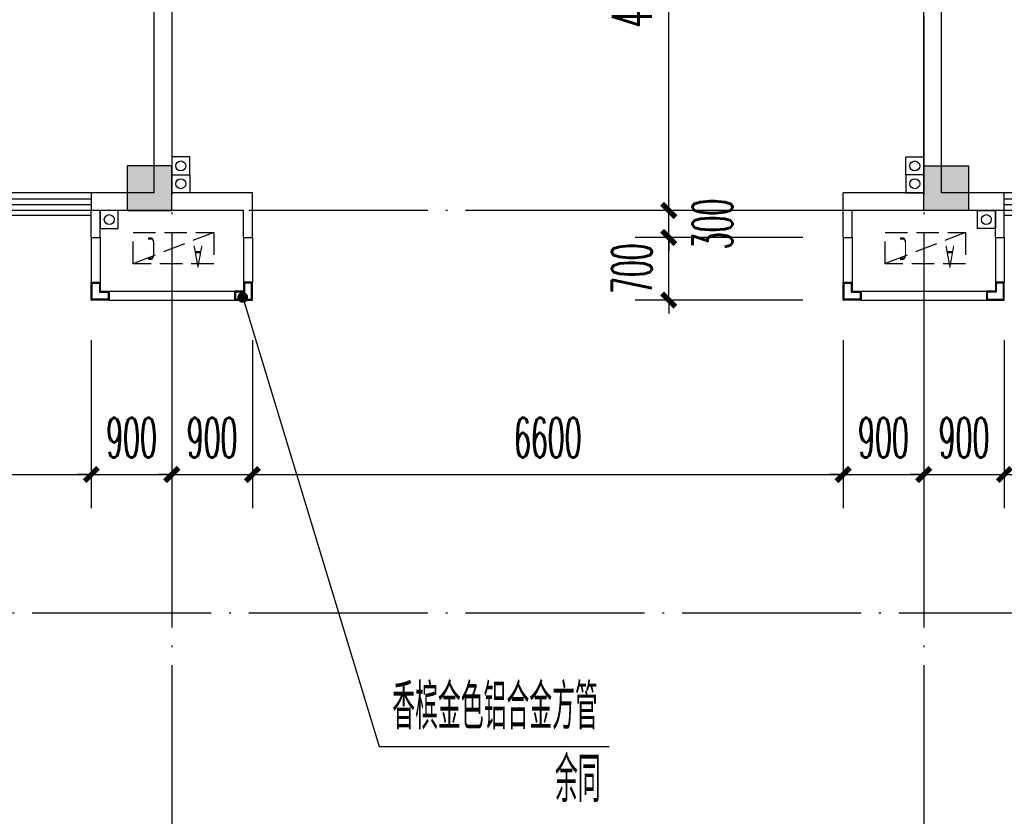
# Model space of a CAD drawing. Extents: x 1779708 to 7299578, y -1121471 to 88434.
# Tile 203 of 256: x 4354967 to 4365967, y -980613 to -971709. Entities that reach past the tile are written whole.
import ezdxf

# ---------------------------------------------------------------- set-up
doc = ezdxf.new("R2010")
doc.units = 0
doc.header["$LTSCALE"] = 1000
doc.header["$MEASUREMENT"] = 0
doc.linetypes.add('DASH', pattern=[0.35, 0.25, -0.1])
doc.linetypes.add('DOTE', pattern=[2.42, 2, -0.2, 0.02, -0.2])
doc.layers.get('0').update_dxf_attribs({"linetype": 'CONTINUOUS'})
doc.layers.get('Defpoints').update_dxf_attribs({"linetype": 'CONTINUOUS'})
for name, color, linetype in [('11111111111111111111111111111', 50, 'DASH'), ('DIM_LEAD', 3, 'CONTINUOUS'), ('DIM_污水', 3, 'CONTINUOUS'), ('DOTE', 1, 'DOTE'), ('P_PS_DIM', 1, 'CONTINUOUS'), ('PUB_DIM', 3, 'CONTINUOUS'), ('PUB_TEXT', 7, 'CONTINUOUS'), ('WALL', 255, 'CONTINUOUS'), ('WINDOW', 2, 'CONTINUOUS'), ('WINDOW_TEXT', 7, 'CONTINUOUS'), ('墙柱', 2, 'CONTINUOUS'), ('室外构件', 4, 'CONTINUOUS'), ('看线', 3, 'CONTINUOUS'), ('空调机位表示', 70, 'CONTINUOUS')]:
    doc.layers.add(name, color=color, linetype=linetype)
doc.styles.add('_TCH_DIM', font='SIMPLEX.shx', dxfattribs={"width": 0.7, "bigfont": 'GBCBIG.shx'})
doc.styles.add('_TCH_DIM_T3', font='SIMPLEX.shx', dxfattribs={"width": 0.494118, "bigfont": 'GBCBIG.shx'})
doc.styles.add('_TCH_WINDOW', font='SIMPLEX', dxfattribs={"height": 3.5, "bigfont": 'GBCBIG'})
doc.styles.get("Standard").update_dxf_attribs({"font": 'GBENOR', "bigfont": 'GBCBIG'})
doc.dimstyles.new('_TCH_ARCH&&150', dxfattribs={"dimtxt": 446.25, "dimasz": 150, "dimexe": 375, "dimexo": 450, "dimgap": 189.375, "dimtad": 1, "dimdec": 0, "dimzin": 0, "dimdsep": 46, "dimtxsty": '_TCH_DIM_T3', "dimblk": 'ARCHTICK', "dimcen": 0.09, "dimdle": 225, "dimclrt": 7, "dimazin": 2, "dimtfac": 1, "dimtdec": 0, "dimtix": 1, "dimtmove": 2, "dimatfit": 3, "dimfxl": 250, "dimtolj": 1, "dimtzin": 0, "dimarcsym": 0})

# ---------------------------------------------------------------- blocks, each defined once
blk = doc.blocks.new('A$C159220C3')
at = {"layer": 'DOTE'}
for p, q in [((42800, 149200), (42800, 7200)), ((51200, 149200), (51200, 7200)), ((86800, 96200), (7200, 96200)), ((86800, 91700), (7200, 91700))]:
    blk.add_line(p, q, dxfattribs=at)
blk = doc.blocks.new('A$C46E9187A')
at = {"layer": '空调机位表示', "linetype": 'DASH'}
blk.add_lwpolyline([(0, 0), (0, 350), (900, 350), (900, 0)], close=True, dxfattribs=at)
blk.add_lwpolyline([(0, 0), (900, 350)], dxfattribs=at)
at = {"layer": '空调机位表示', "width": 0.6}
for s, p in [('A', (118, 145)), ('C', (651, 55))]:
    blk.add_text(s, height=250, dxfattribs=at).set_placement(p)
blk = doc.blocks.new('a1')
at = {"layer": '11111111111111111111111111111'}
for p, q in [((59122, 49136), (59122, 48936)), ((59322, 49136), (59122, 49136)), ((59322, 48936), (59322, 49136)), ((59122, 48936), (59322, 48936))]:
    blk.add_line(p, q, dxfattribs=at)
blk = doc.blocks.new('$WINLIB2D$00000001')
at = {"color": 0}
for points in [[(-0.5, 0.5), (-0.5, -0.5)], [(-0.5, 0.5), (0.5, 0.5)], [(0.5, -0.5), (0.5, 0.5)], [(0.5, 0.1667), (-0.5, 0.1667)], [(0.5, -0.1667), (-0.5, -0.1667)], [(-0.5, -0.5), (0.5, -0.5)]]:
    blk.add_lwpolyline(points, dxfattribs=at)
blk = doc.blocks.new('_ArchTick')
at = {"color": 0, "linetype": 'ByBlock', "const_width": 0.4}
blk.add_lwpolyline([(-0.5, -0.5), (0.5, 0.5)], dxfattribs=at)
blk = doc.blocks.new('*D4734')
at = {"layer": 'Defpoints', "color": 0, "transparency": 16777216}
for p in [(4365967, -974843), (4369267, -974843), (4369267, -976793)]:
    blk.add_point(p, dxfattribs=at)
at = {"layer": 'PUB_DIM', "color": 0, "lineweight": -2, "transparency": 16777216}
for p, q in [((4365967, -975293), (4365967, -977168)), ((4369267, -975293), (4369267, -977168)), ((4365742, -976793), (4369492, -976793))]:
    blk.add_line(p, q, dxfattribs=at)
at = {"layer": 'PUB_DIM', "color": 0, "lineweight": -2, "transparency": 16777216, "xscale": 150, "yscale": 150, "zscale": 150, "rotation": 180}
blk.add_blockref('_ArchTick', (4365967, -976793), dxfattribs=at)
at = {"layer": 'PUB_DIM', "color": 0, "lineweight": -2, "transparency": 16777216, "xscale": 150, "yscale": 150, "zscale": 150}
blk.add_blockref('_ArchTick', (4369267, -976793), dxfattribs=at)
at = {"layer": 'PUB_DIM', "color": 7, "transparency": 16777216, "insert": (4367617, -976381), "char_height": 446.2, "attachment_point": 5, "style": '_TCH_DIM_T3'}
blk.add_mtext('\\A1;3300', dxfattribs=at)
blk = doc.blocks.new('*D4735')
at = {"layer": 'Defpoints', "color": 0, "transparency": 16777216}
for p in [(4365067, -974843), (4365967, -974843), (4365967, -976793)]:
    blk.add_point(p, dxfattribs=at)
at = {"layer": 'PUB_DIM', "color": 0, "lineweight": -2, "transparency": 16777216}
for p, q in [((4365067, -975293), (4365067, -977168)), ((4365967, -975293), (4365967, -977168)), ((4365067, -976793), (4364917, -976793)), ((4365067, -976793), (4365967, -976793)), ((4365967, -976793), (4366117, -976793))]:
    blk.add_line(p, q, dxfattribs=at)
at = {"layer": 'PUB_DIM', "color": 0, "lineweight": -2, "transparency": 16777216, "xscale": 150, "yscale": 150, "zscale": 150}
blk.add_blockref('_ArchTick', (4365067, -976793), dxfattribs=at)
at = {"layer": 'PUB_DIM', "color": 0, "lineweight": -2, "transparency": 16777216, "xscale": 150, "yscale": 150, "zscale": 150, "rotation": 180}
blk.add_blockref('_ArchTick', (4365967, -976793), dxfattribs=at)
at = {"layer": 'PUB_DIM', "color": 7, "transparency": 16777216, "insert": (4365517, -976381), "char_height": 446.2, "attachment_point": 5, "style": '_TCH_DIM_T3'}
blk.add_mtext('\\A1;900', dxfattribs=at)
blk = doc.blocks.new('*D4736')
at = {"layer": 'Defpoints', "color": 0, "transparency": 16777216}
for p in [(4364167, -974843), (4365067, -974843), (4365067, -976793)]:
    blk.add_point(p, dxfattribs=at)
at = {"layer": 'PUB_DIM', "color": 0, "lineweight": -2, "transparency": 16777216}
for p, q in [((4364167, -975293), (4364167, -977168)), ((4365067, -975293), (4365067, -977168)), ((4364167, -976793), (4364017, -976793)), ((4364167, -976793), (4365067, -976793)), ((4365067, -976793), (4365217, -976793))]:
    blk.add_line(p, q, dxfattribs=at)
at = {"layer": 'PUB_DIM', "color": 0, "lineweight": -2, "transparency": 16777216, "xscale": 150, "yscale": 150, "zscale": 150}
blk.add_blockref('_ArchTick', (4364167, -976793), dxfattribs=at)
at = {"layer": 'PUB_DIM', "color": 0, "lineweight": -2, "transparency": 16777216, "xscale": 150, "yscale": 150, "zscale": 150, "rotation": 180}
blk.add_blockref('_ArchTick', (4365067, -976793), dxfattribs=at)
at = {"layer": 'PUB_DIM', "color": 7, "transparency": 16777216, "insert": (4364617, -976381), "char_height": 446.2, "attachment_point": 5, "style": '_TCH_DIM_T3'}
blk.add_mtext('\\A1;900', dxfattribs=at)
blk = doc.blocks.new('*D4737')
at = {"layer": 'Defpoints', "color": 0, "transparency": 16777216}
for p in [(4357567, -974843), (4364167, -974843), (4364167, -976793)]:
    blk.add_point(p, dxfattribs=at)
at = {"layer": 'PUB_DIM', "color": 0, "lineweight": -2, "transparency": 16777216}
for p, q in [((4357567, -975293), (4357567, -977168)), ((4364167, -975293), (4364167, -977168)), ((4357342, -976793), (4364392, -976793))]:
    blk.add_line(p, q, dxfattribs=at)
at = {"layer": 'PUB_DIM', "color": 0, "lineweight": -2, "transparency": 16777216, "xscale": 150, "yscale": 150, "zscale": 150, "rotation": 180}
blk.add_blockref('_ArchTick', (4357567, -976793), dxfattribs=at)
at = {"layer": 'PUB_DIM', "color": 0, "lineweight": -2, "transparency": 16777216, "xscale": 150, "yscale": 150, "zscale": 150}
blk.add_blockref('_ArchTick', (4364167, -976793), dxfattribs=at)
at = {"layer": 'PUB_DIM', "color": 7, "transparency": 16777216, "insert": (4360867, -976381), "char_height": 446.2, "attachment_point": 5, "style": '_TCH_DIM_T3'}
blk.add_mtext('\\A1;6600', dxfattribs=at)
blk = doc.blocks.new('*D4738')
at = {"layer": 'Defpoints', "color": 0, "transparency": 16777216}
for p in [(4356667, -974843), (4357567, -974843), (4357567, -976793)]:
    blk.add_point(p, dxfattribs=at)
at = {"layer": 'PUB_DIM', "color": 0, "lineweight": -2, "transparency": 16777216}
for p, q in [((4356667, -975293), (4356667, -977168)), ((4357567, -975293), (4357567, -977168)), ((4356667, -976793), (4356517, -976793)), ((4356667, -976793), (4357567, -976793)), ((4357567, -976793), (4357717, -976793))]:
    blk.add_line(p, q, dxfattribs=at)
at = {"layer": 'PUB_DIM', "color": 0, "lineweight": -2, "transparency": 16777216, "xscale": 150, "yscale": 150, "zscale": 150}
blk.add_blockref('_ArchTick', (4356667, -976793), dxfattribs=at)
at = {"layer": 'PUB_DIM', "color": 0, "lineweight": -2, "transparency": 16777216, "xscale": 150, "yscale": 150, "zscale": 150, "rotation": 180}
blk.add_blockref('_ArchTick', (4357567, -976793), dxfattribs=at)
at = {"layer": 'PUB_DIM', "color": 7, "transparency": 16777216, "insert": (4357117, -976381), "char_height": 446.2, "attachment_point": 5, "style": '_TCH_DIM_T3'}
blk.add_mtext('\\A1;900', dxfattribs=at)
blk = doc.blocks.new('*D4739')
at = {"layer": 'Defpoints', "color": 0, "transparency": 16777216}
for p in [(4355767, -974843), (4356667, -974843), (4356667, -976793)]:
    blk.add_point(p, dxfattribs=at)
at = {"layer": 'PUB_DIM', "color": 0, "lineweight": -2, "transparency": 16777216}
for p, q in [((4355767, -975293), (4355767, -977168)), ((4356667, -975293), (4356667, -977168)), ((4355767, -976793), (4355617, -976793)), ((4355767, -976793), (4356667, -976793)), ((4356667, -976793), (4356817, -976793))]:
    blk.add_line(p, q, dxfattribs=at)
at = {"layer": 'PUB_DIM', "color": 0, "lineweight": -2, "transparency": 16777216, "xscale": 150, "yscale": 150, "zscale": 150}
blk.add_blockref('_ArchTick', (4355767, -976793), dxfattribs=at)
at = {"layer": 'PUB_DIM', "color": 0, "lineweight": -2, "transparency": 16777216, "xscale": 150, "yscale": 150, "zscale": 150, "rotation": 180}
blk.add_blockref('_ArchTick', (4356667, -976793), dxfattribs=at)
at = {"layer": 'PUB_DIM', "color": 7, "transparency": 16777216, "insert": (4356217, -976381), "char_height": 446.2, "attachment_point": 5, "style": '_TCH_DIM_T3'}
blk.add_mtext('\\A1;900', dxfattribs=at)
blk = doc.blocks.new('*D4740')
at = {"layer": 'Defpoints', "color": 0, "transparency": 16777216}
for p in [(4349167, -974843), (4355767, -974843), (4355767, -976793)]:
    blk.add_point(p, dxfattribs=at)
at = {"layer": 'PUB_DIM', "color": 0, "lineweight": -2, "transparency": 16777216}
for p, q in [((4349167, -975293), (4349167, -977168)), ((4355767, -975293), (4355767, -977168)), ((4348942, -976793), (4355992, -976793))]:
    blk.add_line(p, q, dxfattribs=at)
at = {"layer": 'PUB_DIM', "color": 0, "lineweight": -2, "transparency": 16777216, "xscale": 150, "yscale": 150, "zscale": 150, "rotation": 180}
blk.add_blockref('_ArchTick', (4349167, -976793), dxfattribs=at)
at = {"layer": 'PUB_DIM', "color": 0, "lineweight": -2, "transparency": 16777216, "xscale": 150, "yscale": 150, "zscale": 150}
blk.add_blockref('_ArchTick', (4355767, -976793), dxfattribs=at)
at = {"layer": 'PUB_DIM', "color": 7, "transparency": 16777216, "insert": (4352467, -976381), "char_height": 446.2, "attachment_point": 5, "style": '_TCH_DIM_T3'}
blk.add_mtext('\\A1;6600', dxfattribs=at)
blk = doc.blocks.new('*D4819')
at = {"layer": 'Defpoints', "color": 0, "transparency": 16777216}
for p in [(4362219, -974143), (4364167, -974143), (4364167, -974843)]:
    blk.add_point(p, dxfattribs=at)
at = {"layer": 'PUB_DIM', "color": 0, "lineweight": -2, "transparency": 16777216}
for p, q in [((4362219, -974143), (4362219, -973993)), ((4363717, -974143), (4361844, -974143)), ((4362219, -974843), (4362219, -974143)), ((4363717, -974843), (4361844, -974843)), ((4362219, -974843), (4362219, -974993))]:
    blk.add_line(p, q, dxfattribs=at)
at = {"layer": 'PUB_DIM', "color": 0, "lineweight": -2, "transparency": 16777216, "xscale": 150, "yscale": 150, "zscale": 150}
for p, rotation in [((4362219, -974143), 270), ((4362219, -974843), 90)]:
    blk.add_blockref('_ArchTick', p, dxfattribs=dict(at, rotation=rotation))
at = {"layer": 'PUB_DIM', "color": 7, "transparency": 16777216, "insert": (4361806, -974493), "char_height": 446.2, "attachment_point": 5, "rotation": 90, "style": '_TCH_DIM_T3'}
blk.add_mtext('\\A1;700', dxfattribs=at)
blk = doc.blocks.new('*D4820')
at = {"layer": 'Defpoints', "color": 0, "transparency": 16777216}
for p in [(4362219, -973843), (4364167, -973843), (4364167, -974143)]:
    blk.add_point(p, dxfattribs=at)
at = {"layer": 'PUB_DIM', "color": 0, "lineweight": -2, "transparency": 16777216}
for p, q in [((4362219, -973843), (4362219, -973693)), ((4363717, -973843), (4361844, -973843)), ((4362219, -974143), (4362219, -973843)), ((4363717, -974143), (4361844, -974143)), ((4362219, -974143), (4362219, -974293))]:
    blk.add_line(p, q, dxfattribs=at)
at = {"layer": 'PUB_DIM', "color": 0, "lineweight": -2, "transparency": 16777216, "xscale": 150, "yscale": 150, "zscale": 150}
for p, rotation in [((4362219, -973843), 270), ((4362219, -974143), 90)]:
    blk.add_blockref('_ArchTick', p, dxfattribs=dict(at, rotation=rotation))
at = {"layer": 'PUB_DIM', "color": 7, "transparency": 16777216, "insert": (4362706, -973993), "char_height": 446.2, "attachment_point": 5, "rotation": 90, "style": '_TCH_DIM_T3'}
blk.add_mtext('\\A1;300', dxfattribs=at)
blk = doc.blocks.new('*D4821')
at = {"layer": 'Defpoints', "color": 0, "transparency": 16777216}
for p in [(4362219, -968993), (4364167, -968993), (4364167, -973843)]:
    blk.add_point(p, dxfattribs=at)
at = {"layer": 'PUB_DIM', "color": 0, "lineweight": -2, "transparency": 16777216}
for p, q in [((4362219, -974068), (4362219, -968768)), ((4363717, -968993), (4361844, -968993)), ((4363717, -973843), (4361844, -973843))]:
    blk.add_line(p, q, dxfattribs=at)
at = {"layer": 'PUB_DIM', "color": 0, "lineweight": -2, "transparency": 16777216, "xscale": 150, "yscale": 150, "zscale": 150}
for p, rotation in [((4362219, -968993), 90), ((4362219, -973843), 270)]:
    blk.add_blockref('_ArchTick', p, dxfattribs=dict(at, rotation=rotation))
at = {"layer": 'PUB_DIM', "color": 7, "transparency": 16777216, "insert": (4361806, -971418), "char_height": 446.2, "attachment_point": 5, "rotation": 90, "style": '_TCH_DIM_T3'}
blk.add_mtext('\\A1;4850', dxfattribs=at)

msp = doc.modelspace()

# ---------------------------------------------------------------- hatches: boundary and pattern name
at = {"layer": '墙柱'}
h = msp.add_hatch(color=256, dxfattribs=at)
h.paths.add_polyline_path([(4323067.1, -1009843.3), (4324067.1, -1009843.3), (4324067.1, -1010343.3), (4323067.1, -1010343.3)])
h.paths.add_polyline_path([(4323067.1, -1016093.3), (4324067.1, -1016093.3), (4324067.1, -1016593.3), (4323067.1, -1016593.3)])
h.paths.add_polyline_path([(4323067.1, -1022643.3), (4324067.1, -1022643.3), (4324067.1, -1023143.3), (4323067.1, -1023143.3)])
h.paths.add_polyline_path([(4397967.1, -1051543.3), (4398667.1, -1051543.3), (4398667.1, -1051043.3), (4397967.1, -1051043.3)])
h.paths.add_polyline_path([(4347917.1, -1019143.3), (4348617.1, -1019143.3), (4348617.1, -1019643.3), (4347917.1, -1019643.3)])
h.paths.add_polyline_path([(4389917.1, -1051543.3), (4390617.1, -1051543.3), (4390617.1, -1051043.3), (4389917.1, -1051043.3)])
h.paths.add_polyline_path([(4347917.1, -1051543.3), (4348617.1, -1051543.3), (4348617.1, -1051043.3), (4347917.1, -1051043.3)])
h.paths.add_polyline_path([(4323567.1, -1028493.3), (4324067.1, -1028493.3), (4324067.1, -1028993.3), (4323567.1, -1028993.3)])
h.paths.add_polyline_path([(4350197.1, -1045743.3), (4350197.1, -1045443.3), (4349297.1, -1045443.3), (4349297.1, -1045743.3)])
h.paths.add_polyline_path([(4377567.1, -1060843.3), (4378067.1, -1060843.3), (4378067.1, -1060343.3), (4377567.1, -1060343.3)])
h.paths.add_polyline_path([(4339667.1, -1009843.3), (4340167.1, -1009843.3), (4340167.1, -1010343.3), (4339667.1, -1010343.3)])
h.paths.add_polyline_path([(4347967.1, -1009843.3), (4348567.1, -1009843.3), (4348567.1, -1010343.3), (4347967.1, -1010343.3)])
h.paths.add_polyline_path([(4365067.1, -1019043.3), (4365667.1, -1019043.3), (4365667.1, -1019643.3), (4365067.1, -1019643.3)])
h.paths.add_polyline_path([(4381567.1, -1027843.3), (4382167.1, -1027843.3), (4382167.1, -1028443.3), (4381567.1, -1028443.3)])
h.paths.add_polyline_path([(4336067.1, -1015993.3), (4336567.1, -1015993.3), (4336567.1, -1016693.3), (4336067.1, -1016693.3)])
h.paths.add_polyline_path([(4389767.1, -1023743.3), (4390267.1, -1023743.3), (4390267.1, -1024243.3), (4389767.1, -1024243.3)])
h.paths.add_polyline_path([(4339567.1, -1048043.3), (4340167.1, -1048043.3), (4340167.1, -1047543.3), (4339567.1, -1047543.3)])
h.paths.add_polyline_path([(4343767.1, -1041443.3), (4344267.1, -1041443.3), (4344267.1, -1040943.3), (4343767.1, -1040943.3)])
h.paths.add_polyline_path([(4343767.1, -1034843.3), (4344267.1, -1034843.3), (4344267.1, -1034343.3), (4343767.1, -1034343.3)])
h.paths.add_polyline_path([(4336067.1, -1029093.3), (4336567.1, -1029093.3), (4336567.1, -1028393.3), (4336067.1, -1028393.3)])
h.paths.add_polyline_path([(4343767.1, -1022643.3), (4344267.1, -1022643.3), (4344267.1, -1023143.3), (4343767.1, -1023143.3)])
h.paths.add_polyline_path([(4336067.1, -1009843.3), (4336567.1, -1009843.3), (4336567.1, -1010343.3), (4336067.1, -1010343.3)])
h.paths.add_polyline_path([(4377967.1, -1036343.3), (4377467.1, -1036343.3), (4377467.1, -1035843.3), (4377967.1, -1035843.3)])
h.paths.add_polyline_path([(4397967.1, -1019143.3), (4398667.1, -1019143.3), (4398667.1, -1019643.3), (4397967.1, -1019643.3)])
h.paths.add_polyline_path([(4331467.1, -1048043.3), (4331967.1, -1048043.3), (4331967.1, -1047543.3), (4331467.1, -1047543.3)])
h.paths.add_polyline_path([(4389917.1, -1036443.3), (4390617.1, -1036443.3), (4390617.1, -1035843.3), (4389917.1, -1035843.3)])
h.paths.add_polyline_path([(4397967.1, -1035843.3), (4398667.1, -1035843.3), (4398667.1, -1036443.3), (4397967.1, -1036443.3)])
h.paths.add_polyline_path([(4381567.1, -1035843.3), (4382167.1, -1035843.3), (4382167.1, -1036443.3), (4381567.1, -1036443.3)])
h.paths.add_polyline_path([(4389767.1, -1027943.3), (4390267.1, -1027943.3), (4390267.1, -1028443.3), (4389767.1, -1028443.3)])
h.paths.add_polyline_path([(4377467.1, -1027943.3), (4377967.1, -1027943.3), (4377967.1, -1028443.3), (4377467.1, -1028443.3)])
h.paths.add_polyline_path([(4373217.1, -1048043.3), (4373717.1, -1048043.3), (4373717.1, -1047543.3), (4373217.1, -1047543.3)])
h.paths.add_polyline_path([(4369267.1, -1009843.3), (4369767.1, -1009843.3), (4369767.1, -1010343.3), (4369267.1, -1010343.3)])
h.paths.add_polyline_path([(4365567.1, -1022643.3), (4365067.1, -1022643.3), (4365067.1, -1023143.3), (4365567.1, -1023143.3)])
h.paths.add_polyline_path([(4365567.1, -1009843.3), (4365067.1, -1009843.3), (4365067.1, -1010343.3), (4365567.1, -1010343.3)])
h.paths.add_polyline_path([(4347967.1, -1022643.3), (4348467.1, -1022643.3), (4348467.1, -1023143.3), (4347967.1, -1023143.3)])
h.paths.add_polyline_path([(4343767.1, -1028993.3), (4344267.1, -1028993.3), (4344267.1, -1028493.3), (4343767.1, -1028493.3)])
h.paths.add_polyline_path([(4336067.1, -1023343.3), (4336567.1, -1023343.3), (4336567.1, -1022643.3), (4336067.1, -1022643.3)])
h.paths.add_polyline_path([(4339567.1, -1034843.3), (4340167.1, -1034843.3), (4340167.1, -1034343.3), (4339567.1, -1034343.3)])
h.paths.add_polyline_path([(4331167.1, -1034843.3), (4331767.1, -1034843.3), (4331767.1, -1034343.3), (4331167.1, -1034343.3)])
h.paths.add_polyline_path([(4323067.1, -1034843.3), (4324067.1, -1034843.3), (4324067.1, -1034343.3), (4323067.1, -1034343.3)])
h.paths.add_polyline_path([(4339567.1, -1041543.3), (4340167.1, -1041543.3), (4340167.1, -1040943.3), (4339567.1, -1040943.3)])
h.paths.add_polyline_path([(4331467.1, -1041543.3), (4331967.1, -1041543.3), (4331967.1, -1040943.3), (4331467.1, -1040943.3)])
h.paths.add_polyline_path([(4397967.1, -1022343.3), (4398667.1, -1022343.3), (4398667.1, -1022843.3), (4397967.1, -1022843.3)])
h.paths.add_polyline_path([(4398167.1, -1009843.3), (4398667.1, -1009843.3), (4398667.1, -1010343.3), (4398167.1, -1010343.3)])
h.paths.add_polyline_path([(4389917.1, -1018943.3), (4390617.1, -1018943.3), (4390617.1, -1019643.3), (4389917.1, -1019643.3)])
h.paths.add_polyline_path([(4389867.1, -1009843.3), (4390667.1, -1009843.3), (4390667.1, -1010343.3), (4389867.1, -1010343.3)])
h.paths.add_polyline_path([(4381517.1, -1018943.3), (4382217.1, -1018943.3), (4382217.1, -1019643.3), (4381517.1, -1019643.3)])
h.paths.add_polyline_path([(4381567.1, -1009843.3), (4382167.1, -1009843.3), (4382167.1, -1010343.3), (4381567.1, -1010343.3)])
h.paths.add_polyline_path([(4373217.1, -1022643.3), (4373717.1, -1022643.3), (4373717.1, -1023143.3), (4373217.1, -1023143.3)])
h.paths.add_polyline_path([(4373117.1, -1019143.3), (4373817.1, -1019143.3), (4373817.1, -1019643.3), (4373117.1, -1019643.3)])
h.paths.add_polyline_path([(4373217.1, -1009843.3), (4373717.1, -1009843.3), (4373717.1, -1010343.3), (4373217.1, -1010343.3)])
h.paths.add_polyline_path([(4356167.1, -1022643.3), (4356667.1, -1022643.3), (4356667.1, -1023143.3), (4356167.1, -1023143.3)])
h.paths.add_polyline_path([(4356067.1, -1019043.3), (4356667.1, -1019043.3), (4356667.1, -1019643.3), (4356067.1, -1019643.3)])
h.paths.add_polyline_path([(4339567.1, -1019043.3), (4340167.1, -1019043.3), (4340167.1, -1019643.3), (4339567.1, -1019643.3)])
h.paths.add_polyline_path([(4356167.1, -1009843.3), (4356667.1, -1009843.3), (4356667.1, -1010343.3), (4356167.1, -1010343.3)])
h.paths.add_polyline_path([(4389917.1, -1048043.3), (4390617.1, -1048043.3), (4390617.1, -1047443.3), (4389917.1, -1047443.3)])
h.paths.add_polyline_path([(4397967.1, -1060843.3), (4398667.1, -1060843.3), (4398667.1, -1060343.3), (4397967.1, -1060343.3)])
h.paths.add_polyline_path([(4389967.1, -1060843.3), (4390567.1, -1060843.3), (4390567.1, -1060343.3), (4389967.1, -1060343.3)])
h.paths.add_polyline_path([(4381567.1, -1048043.3), (4382167.1, -1048043.3), (4382167.1, -1047443.3), (4381567.1, -1047443.3)])
h.paths.add_polyline_path([(4381517.1, -1051543.3), (4382217.1, -1051543.3), (4382217.1, -1051043.3), (4381517.1, -1051043.3)])
h.paths.add_polyline_path([(4381617.1, -1060843.3), (4382117.1, -1060843.3), (4382117.1, -1060343.3), (4381617.1, -1060343.3)])
h.paths.add_polyline_path([(4373167.1, -1051643.3), (4373767.1, -1051643.3), (4373767.1, -1051043.3), (4373167.1, -1051043.3)])
h.paths.add_polyline_path([(4373167.1, -1060843.3), (4373767.1, -1060843.3), (4373767.1, -1060343.3), (4373167.1, -1060343.3)])
h.paths.add_polyline_path([(4365067.1, -1048043.3), (4365567.1, -1048043.3), (4365567.1, -1047543.3), (4365067.1, -1047543.3)])
h.paths.add_polyline_path([(4365067.1, -1051643.3), (4365667.1, -1051643.3), (4365667.1, -1051043.3), (4365067.1, -1051043.3)])
h.paths.add_polyline_path([(4356167.1, -1048043.3), (4356667.1, -1048043.3), (4356667.1, -1047543.3), (4356167.1, -1047543.3)])
h.paths.add_polyline_path([(4348127.1, -1048043.3), (4348727.1, -1048043.3), (4348727.1, -1047643.3), (4348127.1, -1047643.3)])
h.paths.add_polyline_path([(4356067.1, -1051643.3), (4356667.1, -1051643.3), (4356667.1, -1051043.3), (4356067.1, -1051043.3)])
h.paths.add_polyline_path([(4323067.1, -1048343.3), (4323767.1, -1048343.3), (4323767.1, -1047843.3), (4323067.1, -1047843.3)])
h.paths.add_polyline_path([(4323067.1, -1051543.3), (4323767.1, -1051543.3), (4323767.1, -1051043.3), (4323067.1, -1051043.3)])
h.paths.add_polyline_path([(4331117.1, -1051543.3), (4331817.1, -1051543.3), (4331817.1, -1051043.3), (4331117.1, -1051043.3)])
h.paths.add_polyline_path([(4339567.1, -1051643.3), (4340167.1, -1051643.3), (4340167.1, -1051043.3), (4339567.1, -1051043.3)])
h.paths.add_polyline_path([(4365067.1, -1060843.3), (4365567.1, -1060843.3), (4365567.1, -1060343.3), (4365067.1, -1060343.3)])
h.paths.add_polyline_path([(4356167.1, -1060843.3), (4356667.1, -1060843.3), (4356667.1, -1060343.3), (4356167.1, -1060343.3)])
h.paths.add_polyline_path([(4347967.1, -1060843.3), (4348567.1, -1060843.3), (4348567.1, -1060343.3), (4347967.1, -1060343.3)])
h.paths.add_polyline_path([(4339567.1, -1060843.3), (4340167.1, -1060843.3), (4340167.1, -1060343.3), (4339567.1, -1060343.3)])
h.paths.add_polyline_path([(4331117.1, -1060843.3), (4331817.1, -1060843.3), (4331817.1, -1060343.3), (4331117.1, -1060343.3)])
h.paths.add_polyline_path([(4323067.1, -1060843.3), (4323567.1, -1060843.3), (4323567.1, -1060343.3), (4323067.1, -1060343.3)])
h.paths.add_polyline_path([(4397967.1, -1048043.3), (4398667.1, -1048043.3), (4398667.1, -1047443.3), (4397967.1, -1047443.3)])
h.paths.add_polyline_path([(4323067.1, -973843.3), (4324067.1, -973843.3), (4324067.1, -973343.3), (4323067.1, -973343.3)])
h.paths.add_polyline_path([(4323067.1, -967593.3), (4324067.1, -967593.3), (4324067.1, -967093.3), (4323067.1, -967093.3)])
h.paths.add_polyline_path([(4323067.1, -961043.3), (4324067.1, -961043.3), (4324067.1, -960543.3), (4323067.1, -960543.3)])
h.paths.add_polyline_path([(4397967.1, -932143.3), (4398667.1, -932143.3), (4398667.1, -932643.3), (4397967.1, -932643.3)])
h.paths.add_polyline_path([(4347917.1, -964543.3), (4348617.1, -964543.3), (4348617.1, -964043.3), (4347917.1, -964043.3)])
h.paths.add_polyline_path([(4389917.1, -932143.3), (4390617.1, -932143.3), (4390617.1, -932643.3), (4389917.1, -932643.3)])
h.paths.add_polyline_path([(4347917.1, -932143.3), (4348617.1, -932143.3), (4348617.1, -932643.3), (4347917.1, -932643.3)])
h.paths.add_polyline_path([(4323567.1, -955193.3), (4324067.1, -955193.3), (4324067.1, -954693.3), (4323567.1, -954693.3)])
h.paths.add_polyline_path([(4350197.1, -937943.3), (4350197.1, -938243.3), (4349297.1, -938243.3), (4349297.1, -937943.3)])
h.paths.add_polyline_path([(4377567.1, -922843.3), (4378067.1, -922843.3), (4378067.1, -923343.3), (4377567.1, -923343.3)])
h.paths.add_polyline_path([(4339667.1, -973843.3), (4340167.1, -973843.3), (4340167.1, -973343.3), (4339667.1, -973343.3)])
h.paths.add_polyline_path([(4347967.1, -973843.3), (4348567.1, -973843.3), (4348567.1, -973343.3), (4347967.1, -973343.3)])
h.paths.add_polyline_path([(4365067.1, -964643.3), (4365667.1, -964643.3), (4365667.1, -964043.3), (4365067.1, -964043.3)])
h.paths.add_polyline_path([(4381567.1, -955843.3), (4382167.1, -955843.3), (4382167.1, -955243.3), (4381567.1, -955243.3)])
h.paths.add_polyline_path([(4336067.1, -967693.3), (4336567.1, -967693.3), (4336567.1, -966993.3), (4336067.1, -966993.3)])
h.paths.add_polyline_path([(4389767.1, -959943.3), (4390267.1, -959943.3), (4390267.1, -959443.3), (4389767.1, -959443.3)])
h.paths.add_polyline_path([(4339567.1, -935643.3), (4340167.1, -935643.3), (4340167.1, -936143.3), (4339567.1, -936143.3)])
h.paths.add_polyline_path([(4343767.1, -942243.3), (4344267.1, -942243.3), (4344267.1, -942743.3), (4343767.1, -942743.3)])
h.paths.add_polyline_path([(4343767.1, -948843.3), (4344267.1, -948843.3), (4344267.1, -949343.3), (4343767.1, -949343.3)])
h.paths.add_polyline_path([(4336067.1, -954593.3), (4336567.1, -954593.3), (4336567.1, -955293.3), (4336067.1, -955293.3)])
h.paths.add_polyline_path([(4343767.1, -961043.3), (4344267.1, -961043.3), (4344267.1, -960543.3), (4343767.1, -960543.3)])
h.paths.add_polyline_path([(4336067.1, -973843.3), (4336567.1, -973843.3), (4336567.1, -973343.3), (4336067.1, -973343.3)])
h.paths.add_polyline_path([(4377967.1, -947343.3), (4377467.1, -947343.3), (4377467.1, -947843.3), (4377967.1, -947843.3)])
h.paths.add_polyline_path([(4397967.1, -964543.3), (4398667.1, -964543.3), (4398667.1, -964043.3), (4397967.1, -964043.3)])
h.paths.add_polyline_path([(4331467.1, -935643.3), (4331967.1, -935643.3), (4331967.1, -936143.3), (4331467.1, -936143.3)])
h.paths.add_polyline_path([(4389917.1, -947243.3), (4390617.1, -947243.3), (4390617.1, -947843.3), (4389917.1, -947843.3)])
h.paths.add_polyline_path([(4397967.1, -947843.3), (4398667.1, -947843.3), (4398667.1, -947243.3), (4397967.1, -947243.3)])
h.paths.add_polyline_path([(4381567.1, -947843.3), (4382167.1, -947843.3), (4382167.1, -947243.3), (4381567.1, -947243.3)])
h.paths.add_polyline_path([(4389767.1, -955743.3), (4390267.1, -955743.3), (4390267.1, -955243.3), (4389767.1, -955243.3)])
h.paths.add_polyline_path([(4377467.1, -955743.3), (4377967.1, -955743.3), (4377967.1, -955243.3), (4377467.1, -955243.3)])
h.paths.add_polyline_path([(4373217.1, -935643.3), (4373717.1, -935643.3), (4373717.1, -936143.3), (4373217.1, -936143.3)])
h.paths.add_polyline_path([(4369267.1, -973843.3), (4369767.1, -973843.3), (4369767.1, -973343.3), (4369267.1, -973343.3)])
h.paths.add_polyline_path([(4365567.1, -961043.3), (4365067.1, -961043.3), (4365067.1, -960543.3), (4365567.1, -960543.3)])
h.paths.add_polyline_path([(4365567.1, -973843.3), (4365067.1, -973843.3), (4365067.1, -973343.3), (4365567.1, -973343.3)])
h.paths.add_polyline_path([(4347967.1, -961043.3), (4348467.1, -961043.3), (4348467.1, -960543.3), (4347967.1, -960543.3)])
h.paths.add_polyline_path([(4343767.1, -954693.3), (4344267.1, -954693.3), (4344267.1, -955193.3), (4343767.1, -955193.3)])
h.paths.add_polyline_path([(4336067.1, -960343.3), (4336567.1, -960343.3), (4336567.1, -961043.3), (4336067.1, -961043.3)])
h.paths.add_polyline_path([(4339567.1, -948843.3), (4340167.1, -948843.3), (4340167.1, -949343.3), (4339567.1, -949343.3)])
h.paths.add_polyline_path([(4331167.1, -948843.3), (4331767.1, -948843.3), (4331767.1, -949343.3), (4331167.1, -949343.3)])
h.paths.add_polyline_path([(4323067.1, -948843.3), (4324067.1, -948843.3), (4324067.1, -949343.3), (4323067.1, -949343.3)])
h.paths.add_polyline_path([(4339567.1, -942143.3), (4340167.1, -942143.3), (4340167.1, -942743.3), (4339567.1, -942743.3)])
h.paths.add_polyline_path([(4331467.1, -942143.3), (4331967.1, -942143.3), (4331967.1, -942743.3), (4331467.1, -942743.3)])
h.paths.add_polyline_path([(4397967.1, -961343.3), (4398667.1, -961343.3), (4398667.1, -960843.3), (4397967.1, -960843.3)])
h.paths.add_polyline_path([(4398167.1, -973843.3), (4398667.1, -973843.3), (4398667.1, -973343.3), (4398167.1, -973343.3)])
h.paths.add_polyline_path([(4389917.1, -964743.3), (4390617.1, -964743.3), (4390617.1, -964043.3), (4389917.1, -964043.3)])
h.paths.add_polyline_path([(4389867.1, -973843.3), (4390667.1, -973843.3), (4390667.1, -973343.3), (4389867.1, -973343.3)])
h.paths.add_polyline_path([(4381517.1, -964743.3), (4382217.1, -964743.3), (4382217.1, -964043.3), (4381517.1, -964043.3)])
h.paths.add_polyline_path([(4381567.1, -973843.3), (4382167.1, -973843.3), (4382167.1, -973343.3), (4381567.1, -973343.3)])
h.paths.add_polyline_path([(4373217.1, -961043.3), (4373717.1, -961043.3), (4373717.1, -960543.3), (4373217.1, -960543.3)])
h.paths.add_polyline_path([(4373117.1, -964543.3), (4373817.1, -964543.3), (4373817.1, -964043.3), (4373117.1, -964043.3)])
h.paths.add_polyline_path([(4373217.1, -973843.3), (4373717.1, -973843.3), (4373717.1, -973343.3), (4373217.1, -973343.3)])
h.paths.add_polyline_path([(4356167.1, -961043.3), (4356667.1, -961043.3), (4356667.1, -960543.3), (4356167.1, -960543.3)])
h.paths.add_polyline_path([(4356067.1, -964643.3), (4356667.1, -964643.3), (4356667.1, -964043.3), (4356067.1, -964043.3)])
h.paths.add_polyline_path([(4339567.1, -964643.3), (4340167.1, -964643.3), (4340167.1, -964043.3), (4339567.1, -964043.3)])
h.paths.add_polyline_path([(4356167.1, -973843.3), (4356667.1, -973843.3), (4356667.1, -973343.3), (4356167.1, -973343.3)])
h.paths.add_polyline_path([(4389917.1, -935643.3), (4390617.1, -935643.3), (4390617.1, -936243.3), (4389917.1, -936243.3)])
h.paths.add_polyline_path([(4397967.1, -922843.3), (4398667.1, -922843.3), (4398667.1, -923343.3), (4397967.1, -923343.3)])
h.paths.add_polyline_path([(4389967.1, -922843.3), (4390567.1, -922843.3), (4390567.1, -923343.3), (4389967.1, -923343.3)])
h.paths.add_polyline_path([(4381567.1, -935643.3), (4382167.1, -935643.3), (4382167.1, -936243.3), (4381567.1, -936243.3)])
h.paths.add_polyline_path([(4381517.1, -932143.3), (4382217.1, -932143.3), (4382217.1, -932643.3), (4381517.1, -932643.3)])
h.paths.add_polyline_path([(4381617.1, -922843.3), (4382117.1, -922843.3), (4382117.1, -923343.3), (4381617.1, -923343.3)])
h.paths.add_polyline_path([(4373167.1, -932043.3), (4373767.1, -932043.3), (4373767.1, -932643.3), (4373167.1, -932643.3)])
h.paths.add_polyline_path([(4373167.1, -922843.3), (4373767.1, -922843.3), (4373767.1, -923343.3), (4373167.1, -923343.3)])
h.paths.add_polyline_path([(4365067.1, -935643.3), (4365567.1, -935643.3), (4365567.1, -936143.3), (4365067.1, -936143.3)])
h.paths.add_polyline_path([(4365067.1, -932043.3), (4365667.1, -932043.3), (4365667.1, -932643.3), (4365067.1, -932643.3)])
h.paths.add_polyline_path([(4356167.1, -935643.3), (4356667.1, -935643.3), (4356667.1, -936143.3), (4356167.1, -936143.3)])
h.paths.add_polyline_path([(4348127.1, -935643.3), (4348727.1, -935643.3), (4348727.1, -936043.3), (4348127.1, -936043.3)])
h.paths.add_polyline_path([(4356067.1, -932043.3), (4356667.1, -932043.3), (4356667.1, -932643.3), (4356067.1, -932643.3)])
h.paths.add_polyline_path([(4323067.1, -935343.3), (4323767.1, -935343.3), (4323767.1, -935843.3), (4323067.1, -935843.3)])
h.paths.add_polyline_path([(4323067.1, -932143.3), (4323767.1, -932143.3), (4323767.1, -932643.3), (4323067.1, -932643.3)])
h.paths.add_polyline_path([(4331117.1, -932143.3), (4331817.1, -932143.3), (4331817.1, -932643.3), (4331117.1, -932643.3)])
h.paths.add_polyline_path([(4339567.1, -932043.3), (4340167.1, -932043.3), (4340167.1, -932643.3), (4339567.1, -932643.3)])
h.paths.add_polyline_path([(4365067.1, -922843.3), (4365567.1, -922843.3), (4365567.1, -923343.3), (4365067.1, -923343.3)])
h.paths.add_polyline_path([(4356167.1, -922843.3), (4356667.1, -922843.3), (4356667.1, -923343.3), (4356167.1, -923343.3)])
h.paths.add_polyline_path([(4347967.1, -922843.3), (4348567.1, -922843.3), (4348567.1, -923343.3), (4347967.1, -923343.3)])
h.paths.add_polyline_path([(4339567.1, -922843.3), (4340167.1, -922843.3), (4340167.1, -923343.3), (4339567.1, -923343.3)])
h.paths.add_polyline_path([(4331117.1, -922843.3), (4331817.1, -922843.3), (4331817.1, -923343.3), (4331117.1, -923343.3)])
h.paths.add_polyline_path([(4323067.1, -922843.3), (4323567.1, -922843.3), (4323567.1, -923343.3), (4323067.1, -923343.3)])
h.paths.add_polyline_path([(4397967.1, -935643.3), (4398667.1, -935643.3), (4398667.1, -936243.3), (4397967.1, -936243.3)])

# ---------------------------------------------------------------- linework, layer by layer
at = {"layer": 'DIM_LEAD'}
for p, q in [((4357458.9, -974813.3), (4358982.8, -979831.9)), ((4358982.8, -979831.9), (4361554, -979831.9))]:
    msp.add_line(p, q, dxfattribs=at)
at = {"layer": 'DIM_LEAD', "const_width": 60}
msp.add_lwpolyline([(4357450.1, -974784.6, 1), (4357467.6, -974842, 1)], format="xyb", close=True, dxfattribs=at)
at = {"layer": 'DIM_污水', "color": 7}
for centre in [(4356767.1, -973343.3), (4364967.1, -973343.3), (4355967.1, -973943.3), (4365767.1, -973943.3)]:
    msp.add_circle(centre, 55, dxfattribs=at)
at = {"layer": 'DIM_污水', "color": 3}
for centre in [(4356767.1, -973543.3), (4364967.1, -973543.3)]:
    msp.add_circle(centre, 55, dxfattribs=at)
at = {"layer": 'WALL'}
for p, q in [((4356467.1, -968893.3), (4356467.1, -973643.3)), ((4365267.1, -973643.3), (4365267.1, -968893.3)), ((4356667.1, -968993.3), (4356667.1, -973643.3)), ((4365067.1, -973643.3), (4365067.1, -968993.3)), ((4355867.1, -973643.3), (4355767.1, -973643.3)), ((4355767.1, -973643.3), (4355767.1, -973843.3)), ((4356467.1, -973643.3), (4355867.1, -973643.3)), ((4357567.1, -973643.3), (4356667.1, -973643.3)), ((4357567.1, -974143.3), (4357567.1, -973643.3)), ((4365067.1, -973643.3), (4364167.1, -973643.3)), ((4364167.1, -974143.3), (4364167.1, -973643.3)), ((4365867.1, -973643.3), (4365267.1, -973643.3)), ((4365967.1, -973643.3), (4365867.1, -973643.3)), ((4365967.1, -973843.3), (4365967.1, -973643.3)), ((4355767.1, -974143.3), (4355767.1, -973843.3)), ((4356567.1, -973843.3), (4355867.1, -973843.3)), ((4355867.1, -974143.3), (4355867.1, -973843.3)), ((4357467.1, -973843.3), (4356567.1, -973843.3)), ((4357467.1, -974143.3), (4357467.1, -973843.3)), ((4365167.1, -973843.3), (4364267.1, -973843.3)), ((4364267.1, -974143.3), (4364267.1, -973843.3)), ((4365867.1, -973843.3), (4365167.1, -973843.3)), ((4365867.1, -974143.3), (4365867.1, -973843.3)), ((4365967.1, -974143.3), (4365967.1, -973843.3)), ((4355767.1, -974143.3), (4355867.1, -974143.3)), ((4357467.1, -974143.3), (4357567.1, -974143.3)), ((4364167.1, -974143.3), (4364267.1, -974143.3)), ((4365867.1, -974143.3), (4365967.1, -974143.3))]:
    msp.add_line(p, q, dxfattribs=at)
at = {"layer": '墙柱'}
for points in [[(4356167.1, -973843.3), (4356667.1, -973843.3), (4356667.1, -973343.3), (4356167.1, -973343.3)], [(4365567.1, -973843.3), (4365067.1, -973843.3), (4365067.1, -973343.3), (4365567.1, -973343.3)]]:
    msp.add_lwpolyline(points, close=True, dxfattribs=at)
at = {"layer": '室外构件'}
for points in [[(4355767.1, -974143.3), (4355767.1, -974643.3)], [(4355867.1, -974143.3), (4355867.1, -974643.3)], [(4357467.1, -974143.3), (4357467.1, -974643.3)], [(4357567.1, -974143.3), (4357567.1, -974643.3)], [(4364167.1, -974143.3), (4364167.1, -974643.3)], [(4364267.1, -974143.3), (4364267.1, -974643.3)], [(4365867.1, -974143.3), (4365867.1, -974643.3)], [(4365967.1, -974143.3), (4365967.1, -974643.3)], [(4355767.1, -974643.3), (4355867.1, -974643.3), (4355867.1, -974743.3), (4355967.1, -974743.3), (4355967.1, -974843.3), (4355767.1, -974843.3), (4355767.1, -974643.3)], [(4357567.1, -974643.3), (4357467.1, -974643.3), (4357467.1, -974743.3), (4357367.1, -974743.3), (4357367.1, -974843.3), (4357567.1, -974843.3), (4357567.1, -974643.3)], [(4364167.1, -974643.3), (4364267.1, -974643.3), (4364267.1, -974743.3), (4364367.1, -974743.3), (4364367.1, -974843.3), (4364167.1, -974843.3), (4364167.1, -974643.3)], [(4365967.1, -974643.3), (4365867.1, -974643.3), (4365867.1, -974743.3), (4365767.1, -974743.3), (4365767.1, -974843.3), (4365967.1, -974843.3), (4365967.1, -974643.3)], [(4355967.1, -974743.3), (4357367.1, -974743.3)], [(4364367.1, -974743.3), (4365767.1, -974743.3)], [(4355967.1, -974843.3), (4357367.1, -974843.3)], [(4364367.1, -974843.3), (4365767.1, -974843.3)]]:
    msp.add_lwpolyline(points, dxfattribs=at)
for points in [[(4355777.1, -974653.3), (4355857.1, -974653.3), (4355857.1, -974753.3), (4355957.1, -974753.3), (4355957.1, -974833.3), (4355777.1, -974833.3)], [(4357557.1, -974653.3), (4357477.1, -974653.3), (4357477.1, -974753.3), (4357377.1, -974753.3), (4357377.1, -974833.3), (4357557.1, -974833.3)], [(4364177.1, -974653.3), (4364257.1, -974653.3), (4364257.1, -974753.3), (4364357.1, -974753.3), (4364357.1, -974833.3), (4364177.1, -974833.3)], [(4365957.1, -974653.3), (4365877.1, -974653.3), (4365877.1, -974753.3), (4365777.1, -974753.3), (4365777.1, -974833.3), (4365957.1, -974833.3)]]:
    msp.add_lwpolyline(points, close=True, dxfattribs=at)
at = {"layer": '看线', "color": 190}
for p, q in [((4349167.1, -973893.3), (4355767.1, -973893.3)), ((4365967.1, -973893.3), (4372567.1, -973893.3))]:
    msp.add_line(p, q, dxfattribs=at)

# ---------------------------------------------------------------- block references
at = {"layer": 'P_PS_DIM', "color": 7}
for p in [(4297545.1, -1022378.9), (4296745.1, -1022978.9)]:
    msp.add_blockref('a1', p, dxfattribs=at)
at = {"layer": 'P_PS_DIM', "color": 7, "xscale": -1}
for p in [(4424189.1, -1022378.9), (4424989.1, -1022978.9)]:
    msp.add_blockref('a1', p, dxfattribs=at)
at = {"layer": 'P_PS_DIM', "color": 3, "xscale": -1}
msp.add_blockref('a1', (4415989.1, -1022578.9), dxfattribs=at)
at = {"layer": 'P_PS_DIM', "color": 3}
msp.add_blockref('a1', (4305745.1, -1022578.9), dxfattribs=at)
at = {"layer": 'WINDOW'}
ref = msp.add_blockref('$WINLIB2D$00000001', (4352467.1, -973743.3), dxfattribs=dict(at, xscale=6600, yscale=-200, zscale=6600, rotation=180))
ref.add_attrib('A', 'LC6624', (4351619.6, -974478.9), dxfattribs={"layer": 'WINDOW_TEXT', "height": 446.25, "style": '_TCH_WINDOW', "width": 0.705882})
ref = msp.add_blockref('$WINLIB2D$00000001', (4367617.1, -973743.3), dxfattribs=dict(at, xscale=3300, yscale=-200, zscale=3300, rotation=180))
ref.add_attrib('A', 'LC3324', (4366769.6, -974478.9), dxfattribs={"layer": 'WINDOW_TEXT', "height": 446.25, "style": '_TCH_WINDOW', "width": 0.705882})
at = {"layer": '室外构件'}
msp.add_blockref('A$C159220C3', (4313867.1, -1070043.3), dxfattribs=at)
at = {"layer": '空调机位表示', "linetype": 'DASH', "rotation": 180}
for p in [(4357134.5, -974088.2), (4365534.5, -974088.2)]:
    msp.add_blockref('A$C46E9187A', p, dxfattribs=at)

# ---------------------------------------------------------------- texts
at = {"layer": 'PUB_TEXT', "color": 7, "style": '_TCH_DIM', "width": 0.7}
for s, p in [('香槟金色铝合金方管', (4359129, -979640.9)), ('余同', (4360946.9, -980452.9))]:
    msp.add_text(s, height=506.38, dxfattribs=at).set_placement(p)

# ---------------------------------------------------------------- dimensions: what is measured, and where the dimension line sits
at = {"layer": 'PUB_DIM'}
for p1, p2, distance, picture, middle in [((4364167.1, -973843.3), (4364167.1, -968993.3), 1948.2, '*D4821', (4361806.4, -971418.3)), ((4364167.1, -974843.3), (4364167.1, -974143.3), 1948.2, '*D4819', (4361806.4, -974493.3)), ((4349167.1, -974843.3), (4355767.1, -974843.3), -1950, '*D4740', (4352467.1, -976380.8)), ((4355767.1, -974843.3), (4356667.1, -974843.3), -1950, '*D4739', (4356217.1, -976380.8)), ((4356667.1, -974843.3), (4357567.1, -974843.3), -1950, '*D4738', (4357117.1, -976380.8)), ((4357567.1, -974843.3), (4364167.1, -974843.3), -1950, '*D4737', (4360867.1, -976380.8)), ((4364167.1, -974843.3), (4365067.1, -974843.3), -1950, '*D4736', (4364617.1, -976380.8)), ((4365067.1, -974843.3), (4365967.1, -974843.3), -1950, '*D4735', (4365517.1, -976380.8)), ((4365967.1, -974843.3), (4369267.1, -974843.3), -1950, '*D4734', (4367617.1, -976380.8))]:
    dim = msp.add_aligned_dim(p1=p1, p2=p2, distance=distance, dimstyle='_TCH_ARCH&&150', dxfattribs=at)
    dim.commit()
    dim.dimension.update_dxf_attribs({"geometry": picture, "text_midpoint": middle})
dim = msp.add_linear_dim(base=(4362218.9, -973843.3), p1=(4364167.1, -974143.3), p2=(4364167.1, -973843.3), angle=90, dimstyle='_TCH_ARCH&&150', dxfattribs=at)
dim.commit()
dim.dimension.update_dxf_attribs({"geometry": '*D4820', "text_midpoint": (4362706.4, -973993.3), "dimtype": 161})

doc.saveas('drawing.dxf')
